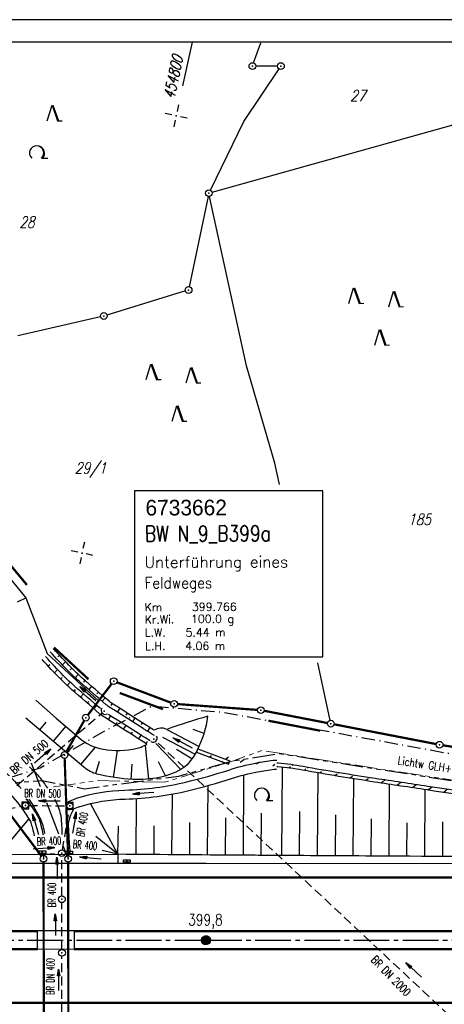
# Model space of a CAD drawing. Extents: x 0 to 1135, y 0 to 420.
# Tile 13 of 61: x 431 to 526, y 200 to 420. Entities that reach past the tile are written whole.
import ezdxf
from ezdxf.enums import TextEntityAlignment as Align

# ---------------------------------------------------------------- set-up
doc = ezdxf.new("R2010")
doc.units = 0
doc.header["$LTSCALE"] = 2
doc.header["$MEASUREMENT"] = 0
for name, pattern in [('ACHSE', [5.5, 4, -0.5, 0.5, -0.5]), ('AUSGEZOGEN', [0]), ('BAB-FM2', [2.6, 1.5, -0.5, 0.1, -0.5]), ('GEMARKBAB', [3.7, 2, -0.5, 0.1, -0.5, 0.1, -0.5]), ('GESTRICH-X2', [1.5, 1, -0.5]), ('GESTRICHELT', [0.75, 0.5, -0.25]), ('PHANTOMX2', [5, 2.5, -0.5, 0.5, -0.5, 0.5, -0.5])]:
    doc.linetypes.add(name, pattern=pattern)
doc.layers.get('0').update_dxf_attribs({"color": 8, "linetype": 'AUSGEZOGEN'})
for name, color, linetype in [('ACHSETOP', 250, 'ACHSE'), ('BAB_FM', 8, 'BAB-FM2'), ('BAUWOTOP', 250, 'AUSGEZOGEN'), ('BAUWUTOP', 250, 'GESTRICHELT'), ('BOESCHG', 8, 'AUSGEZOGEN'), ('BW-SCHRIFT', 8, 'AUSGEZOGEN'), ('DURCHL', 200, 'GESTRICH-X2'), ('FBRTOP', 8, 'AUSGEZOGEN'), ('FLSTNR', 8, 'AUSGEZOGEN'), ('GEMARKGRZ', 8, 'GEMARKBAB'), ('GRENZL', 8, 'AUSGEZOGEN'), ('GRENZL-BAB', 7, 'AUSGEZOGEN'), ('GRENZP', 8, 'AUSGEZOGEN'), ('GRENZP-BAB', 7, 'AUSGEZOGEN'), ('HEKT_B', 250, 'CONTINUOUS'), ('KANAL', 200, 'GESTRICH-X2'), ('Lichtwellenleiter COLT', 8, 'PHANTOMX2'), ('Lichtwellenleiter GLH', 8, 'PHANTOMX2'), ('MULDE', 8, 'AUSGEZOGEN'), ('NETZ', 250, 'AUSGEZOGEN'), ('PFEIL', 200, 'CONTINUOUS'), ('PFEILTOP', 8, 'AUSGEZOGEN'), ('RAHMEN', 250, 'AUSGEZOGEN'), ('Rinne', 200, 'CONTINUOUS'), ('SCHSYMBOL', 200, 'AUSGEZOGEN'), ('STRASSE', 8, 'AUSGEZOGEN'), ('TEXTO', 200, 'CONTINUOUS'), ('WALD', 8, 'AUSGEZOGEN')]:
    doc.layers.add(name, color=color, linetype=linetype)
doc.styles.add('ROMANS', font='romans.shx', dxfattribs={"width": 0.8})
doc.styles.add('UNIR-O', font='unir_o.shx')

# ---------------------------------------------------------------- blocks, each defined once
blk = doc.blocks.new('IKR')
at = {"color": 0}
for p, q in [((0, 1), (0, 2.5)), ((-2.5, 0), (-1, 0)), ((1, 0), (2.5, 0)), ((0, -2.5), (0, -1))]:
    blk.add_line(p, q, dxfattribs=at)
blk.add_circle((0, 0), 0.05, dxfattribs=at)
blk.add_point((0, 0), dxfattribs=at)
blk = doc.blocks.new('GST')
at = {"color": 0}
blk.add_circle((0, 0), 0.75, dxfattribs=at)
blk.add_point((0, 0), dxfattribs=at)
blk = doc.blocks.new('LW')
at = {"color": 0}
blk.add_line((1.183104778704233, 0.00323922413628), (2.575020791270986, 0.00323922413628), dxfattribs=at)
for centre, radius, start, end in [((0.0650084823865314, 1.189342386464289), 1.6, 312.7201705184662, 226.724910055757), ((0.1693974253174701, 1.079625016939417), 1.681376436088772, 321.1991577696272, 68.98442766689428), ((0.0830341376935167, 1.129000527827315), 1.668210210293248, 319.2915744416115, 65.21006841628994)]:
    blk.add_arc(centre, radius, start, end, dxfattribs=at)
blk = doc.blocks.new('NW')
at = {"color": 0}
for p, q in [((-1.087753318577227, -0.0003017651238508), (-0.0235926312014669, 3.473621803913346)), ((-0.0239228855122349, 3.473625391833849), (1.192614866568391, -0.0225978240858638)), ((0.0769875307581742, 3.498843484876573), (1.293525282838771, 0.0026202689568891)), ((0.1889710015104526, 3.488826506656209), (1.405508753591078, -0.0073967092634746)), ((1.177407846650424, -0.0073967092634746), (2.226670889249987, 0.0230050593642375))]:
    blk.add_line(p, q, dxfattribs=at)
blk = doc.blocks.new('20')
blk.add_lwpolyline([(-0.7540238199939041, -0.7510624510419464), (0.7541923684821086, -0.7510624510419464), (0.7541923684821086, 0.7497802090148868), (-0.7540238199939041, 0.7497802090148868)], close=True)
blk.add_circle((0, 0), 0.6755038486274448)
blk.add_point((0, 0))
blk = doc.blocks.new('30')
at = {"color": 0}
for p, q in [((-0.75, -0.289999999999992), (-0.75, 0.2927511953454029)), ((-0.75, 0.2927511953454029), (0.7528554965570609, 0.2927511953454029)), ((0.7528554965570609, 0.2927511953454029), (0.7528554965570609, -0.289999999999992)), ((0.7528554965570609, -0.289999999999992), (-0.75, -0.289999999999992))]:
    blk.add_line(p, q, dxfattribs=at)
blk.add_point((0, 0), dxfattribs=at)
blk = doc.blocks.new('10')
blk.add_blockref('GST', (0, 0))
blk = doc.blocks.new('40')
at = {"color": 0}
blk.add_arc((0.0246800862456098, 0.3106833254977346), 0.9100732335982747, 192.5363002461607, 347.4636997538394, dxfattribs=at)
blk.add_point((0, 0), dxfattribs=at)
blk = doc.blocks.new('*X18')
at = {"color": 0}
for p, q in [((212.2338378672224, 257.3935923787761), (213.2417524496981, 258.4015069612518)), ((212.2358318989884, 257.4662970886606), (213.1690477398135, 258.3995129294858)), ((212.2367523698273, 257.3257962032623), (213.3095486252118, 258.3985924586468)), ((212.2437289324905, 257.2620620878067), (213.3732827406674, 258.3916158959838)), ((212.2440325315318, 257.5452083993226), (213.0901364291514, 258.3913122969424)), ((212.2541807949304, 257.201803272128), (213.4335415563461, 258.3811640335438)), ((212.2606187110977, 257.6325052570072), (213.0028395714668, 258.3747261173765)), ((212.2676832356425, 257.1445950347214), (213.4907497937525, 258.3676615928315)), ((212.283919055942, 257.0901201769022), (213.5452246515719, 258.3514257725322)), ((212.2898237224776, 257.732420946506), (212.9029238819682, 258.3455211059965)), ((212.3026459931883, 257.0381364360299), (213.5972083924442, 258.3326988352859)), ((212.3236761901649, 256.9884559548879), (213.6468888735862, 258.3116686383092)), ((212.3425626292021, 257.8558705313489), (212.7794742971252, 258.2927821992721)), ((212.3468627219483, 256.9409318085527), (213.6944130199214, 258.2884821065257)), ((212.3720904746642, 256.8954488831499), (213.7398959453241, 258.2632543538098)), ((212.3992698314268, 256.8519175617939), (213.7834272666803, 258.2360749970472)), ((212.4283322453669, 256.8102692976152), (213.8250755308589, 258.2070125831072)), ((212.4592271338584, 256.7704535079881), (213.864891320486, 258.1761176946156)), ((212.4919197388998, 256.7324354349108), (213.9029093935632, 258.1434250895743)), ((212.5263897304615, 256.6961947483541), (213.9391500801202, 258.1089550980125)), ((212.5626304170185, 256.6617247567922), (213.9736200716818, 258.0727144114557)), ((212.6006484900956, 256.6290321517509), (214.0063126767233, 258.0346963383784)), ((212.6404642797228, 256.5981372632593), (214.0372075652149, 257.9948805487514)), ((212.6821125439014, 256.5690748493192), (214.0662699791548, 257.9532322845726)), ((212.7256438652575, 256.5418954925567), (214.0934493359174, 257.9097009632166)), ((212.7711267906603, 256.5166677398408), (214.1186770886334, 257.8642180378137)), ((212.8186509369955, 256.4934812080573), (214.1418636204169, 257.8166938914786)), ((212.8683314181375, 256.4724510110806), (214.1628938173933, 257.7670134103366)), ((212.9203151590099, 256.4537240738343), (214.1816207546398, 257.7150296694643)), ((212.9747900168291, 256.437488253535), (214.1978565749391, 257.6605548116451)), ((213.0319982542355, 256.4239858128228), (214.2113590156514, 257.6033465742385)), ((213.0922570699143, 256.4135339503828), (214.2218108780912, 257.5430877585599)), ((213.1559911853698, 256.4065573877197), (214.2287874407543, 257.4793536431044)), ((213.2237873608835, 256.4036428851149), (214.2317019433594, 257.4115574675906)), ((213.2964920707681, 256.4056369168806), (214.2297079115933, 257.3388527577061)), ((213.3754033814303, 256.4138375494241), (214.22150727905, 257.2599414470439)), ((213.4627002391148, 256.43042372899), (214.2049210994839, 257.1726445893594)), ((213.5626159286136, 256.4596287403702), (214.1757160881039, 257.0727288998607)), ((213.6860655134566, 256.5123676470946), (214.1229771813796, 256.9492793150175))]:
    blk.add_line(p, q, dxfattribs=at)
blk = doc.blocks.new('SRMAST2')
at = {"color": 0}
blk.add_circle((0, 0), 0.9989724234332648, dxfattribs=at)
blk.add_point((0, 0), dxfattribs=at)
blk.add_blockref('*X18', (-213.2327699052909, -257.4025749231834))
blk = doc.blocks.new('PFEIL2')
at = {"color": 0}
for p, q in [((0.8796887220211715, 0.0024565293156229), (-2.401395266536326, -0.0115320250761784)), ((0.8808543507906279, -0.2709205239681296), (0.8785230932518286, 0.2758335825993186)), ((0.8785230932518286, 0.2758335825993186), (2.42908935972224, 0.0090619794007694)), ((0.9110887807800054, 0.2702307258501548), (0.878570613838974, 0.2646884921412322)), ((0.9651190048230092, 0.2609349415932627), (0.8786494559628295, 0.2461975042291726)), ((1.019149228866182, 0.2516391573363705), (0.8787282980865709, 0.2277065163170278)), ((1.073179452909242, 0.24234337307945), (0.8788071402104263, 0.2092155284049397)), ((1.127209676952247, 0.2330475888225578), (0.8788859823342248, 0.1907245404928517)), ((1.18123990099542, 0.2237518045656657), (0.8789648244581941, 0.1722335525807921)), ((1.235270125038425, 0.2144560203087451), (0.8790436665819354, 0.1537425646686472)), ((1.289300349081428, 0.2051602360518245), (0.8791225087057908, 0.1352515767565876)), ((1.34333057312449, 0.195864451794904), (0.8792013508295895, 0.1167605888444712)), ((1.397360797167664, 0.1865686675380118), (0.8792801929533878, 0.0982696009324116)), ((1.451391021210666, 0.1772728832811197), (0.8793590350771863, 0.0797786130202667)), ((1.505421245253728, 0.1679770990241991), (0.8794378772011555, 0.0612876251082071)), ((1.559451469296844, 0.1586813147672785), (0.8795167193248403, 0.0427966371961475)), ((1.613481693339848, 0.1493855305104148), (0.8795955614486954, 0.024305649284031)), ((1.66751191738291, 0.140089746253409), (0.8796744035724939, 0.005814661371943)), ((1.721542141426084, 0.1307939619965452), (0.8797532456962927, -0.0126763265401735)), ((1.775572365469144, 0.1214981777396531), (0.8798320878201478, -0.0311673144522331)), ((1.82960258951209, 0.1122023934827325), (0.8799109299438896, -0.0496583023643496)), ((1.883632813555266, 0.1029066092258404), (0.8799897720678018, -0.0681492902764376)), ((1.937663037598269, 0.0936108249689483), (0.8800686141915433, -0.08664027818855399)), ((1.991693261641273, 0.0843150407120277), (0.8801474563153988, -0.105131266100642)), ((2.045723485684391, 0.0750192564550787), (0.8802262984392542, -0.1236222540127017)), ((2.099753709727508, 0.0657234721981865), (0.8803051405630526, -0.1421132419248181)), ((2.153783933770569, 0.056427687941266), (0.8803839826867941, -0.1606042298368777)), ((2.207814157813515, 0.0471319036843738), (0.8804628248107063, -0.1790952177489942)), ((2.26184438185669, 0.0378361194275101), (0.8805416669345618, -0.1975862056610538)), ((2.315874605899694, 0.0285403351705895), (0.8806205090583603, -0.2160771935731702)), ((2.36990482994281, 0.0192445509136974), (0.8806993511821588, -0.2345681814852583)), ((2.423935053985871, 0.009948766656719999), (0.8807781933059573, -0.2530591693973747)), ((2.42908935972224, 0.0090619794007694), (0.8808543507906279, -0.2709205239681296))]:
    blk.add_line(p, q, dxfattribs=at)

msp = doc.modelspace()

# ---------------------------------------------------------------- hatches: boundary and pattern name
at = {"layer": 'Rinne'}
h = msp.add_hatch(dxfattribs=at)
h.set_pattern_fill('ANSI31', color=256, scale=20, style=0)
h.set_pattern_definition([(36.57130649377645, (488.0739309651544, 253.815926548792), (-1.489556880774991, 2.007789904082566), [])])
edge = h.paths.add_edge_path()
edge.add_arc((487.9072502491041, 249.3734651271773), 3.645587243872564, 84.36877067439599, 87.85127588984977, ccw=False)
edge.add_arc((481.2453189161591, 181.8090484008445), 71.53764669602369, 79.859554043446, 84.36877065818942, ccw=False)
edge.add_arc((599.0839624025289, 840.657226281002), 597.7656234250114, 259.8595540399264, 261.423999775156)
edge.add_arc((5199.905299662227, 31348.59510725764), 31450.67198128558, 261.4239997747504, 261.4456558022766)
edge.add_arc((22340.16167219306, 145297.2959066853), 146681.2877150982, 261.4456555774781, 261.4556833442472)
edge.add_arc((696.3101622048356, 1237.216187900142), 1004.375073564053, 261.455683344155, 262.9981311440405)
edge.add_arc((545.3521040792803, 8.092906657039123), 233.9836692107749, 79.80548093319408, 82.99813114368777, ccw=False)
edge.add_arc((586.717237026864, 238.1169009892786), 0.2699293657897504, 61.60022755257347, 79.80548093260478, ccw=False)
edge.add_arc((532.5091192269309, 137.8601327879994), 114.2433455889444, 60.21436890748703, 61.60022753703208, ccw=False)
edge.add_arc((487.907250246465, 249.3734651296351), 4.445587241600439, 84.36877063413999, 87.85127585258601, ccw=False)
edge.add_arc((481.2453189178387, 181.80904840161), 72.33764669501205, 79.85955404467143, 84.36877065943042, ccw=False)
edge.add_arc((599.083962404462, 840.6572262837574), 596.9656234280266, 259.8595540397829, 261.4239997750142)
edge.add_arc((5199.905299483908, 31348.59510735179), 31449.8719813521, 261.4239997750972, 261.4456558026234)
edge.add_arc((22340.16167497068, 145297.2959242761), 146680.4877329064, 261.4456555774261, 261.4556833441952)
edge.add_arc((696.3101622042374, 1237.216187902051), 1003.575073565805, 261.4556833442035, 262.9981311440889)
edge.add_arc((545.3521040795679, 8.092906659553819), 234.7836692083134, 79.80548093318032, 82.99813114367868, ccw=False)
edge.add_arc((586.7172370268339, 238.1169009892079), 1.069929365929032, 61.600227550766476, 79.80548093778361, ccw=False)
edge.add_arc((532.5091192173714, 137.8601327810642), 115.0433455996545, 60.21436890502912, 61.60022753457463, ccw=False)
edge.add_line((470.099849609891, 256.2172495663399), (477.2590674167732, 253.4842335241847))
edge.add_line((470.3851649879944, 256.9646417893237), (477.5443827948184, 254.2316257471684))

# ---------------------------------------------------------------- linework, layer by layer
at = {"layer": 'ACHSETOP'}
msp.add_lwpolyline([(25, 214.1297616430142), (47.23113543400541, 214.1298766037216), (122.230653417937, 214.1302644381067), (322.2310423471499, 214.1298548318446), (472.2310558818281, 214.1306305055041), (647.2305577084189, 214.1299412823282), (872.2310667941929, 214.1309994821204), (949.9999999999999, 214.1306931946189)], dxfattribs=at)
at = {"layer": 'BAB_FM', "flags": 128}
msp.add_lwpolyline([(408.0974516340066, 245.7028390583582), (424.0974061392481, 249.1030531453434), (435.0973579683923, 252.7032003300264), (450.0972442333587, 261.2034010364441), (460.0971733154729, 266.5035348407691), (476.0971920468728, 265.1037489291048), (526.0973138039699, 256.004417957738), (576.0974369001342, 246.805086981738), (600.0974623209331, 244.9054081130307), (629.0974502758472, 245.8057961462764), (634.0975171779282, 240.8058630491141), (636.0976429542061, 231.4058897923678), (636.0982507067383, 185.9850256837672), (641.0983176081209, 180.9850925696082), (646.0271124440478, 174.2234557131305), (646.5496236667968, 173.4110545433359), (647.295884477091, 173.0382076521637), (649.4485501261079, 172.8518067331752), (648.3507031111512, 171.9770129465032), (648.6951365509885, 171.4033917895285), (665.3111924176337, 171.9418600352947)], dxfattribs=at)
at = {"layer": 'BAUWOTOP'}
for p, q in [((425.878398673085, 233.3254466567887), (452.4970794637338, 233.3423570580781)), ((425.8796578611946, 231.343357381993), (452.498338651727, 231.3602677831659)), ((452.4970794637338, 233.3423570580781), (452.498338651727, 231.3602677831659)), ((434.5356349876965, 212.07089542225), (434.5158400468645, 216.2948170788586)), ((434.5158400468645, 216.2948170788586), (442.7182018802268, 216.2870482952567)), ((442.7182018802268, 216.2870482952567), (442.6927745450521, 212.0953748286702)), ((442.6927745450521, 212.0953748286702), (434.5356349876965, 212.07089542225))]:
    msp.add_line(p, q, dxfattribs=at)
at = {"layer": 'BAUWUTOP'}
for p, q in [((435.8506665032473, 233.3317818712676), (435.9366889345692, 195.0220570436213)), ((441.3332252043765, 233.335264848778), (441.4192905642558, 195.0064219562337))]:
    msp.add_line(p, q, dxfattribs=at)
at = {"layer": 'BOESCHG'}
for p, q in [((439.4338946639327, 277.8604060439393), (439.0544191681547, 277.5088631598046)), ((437.2962535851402, 275.7415416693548), (436.9356054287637, 275.4073659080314)), ((438.7000802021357, 277.180606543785), (438.7000392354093, 277.1805685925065)), ((440.8041996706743, 276.4036542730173), (440.0804955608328, 275.7124225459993)), ((439.0297029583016, 274.6413338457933), (438.3057198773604, 273.9503919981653)), ((442.1967348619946, 274.9681445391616), (441.8409526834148, 274.6158837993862)), ((443.6348794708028, 273.5785730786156), (442.9548550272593, 272.8428453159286)), ((440.0538631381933, 272.8650919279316), (439.6971769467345, 272.5137860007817)), ((441.813722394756, 271.8535532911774), (441.1313455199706, 271.1199790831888)), ((445.1290300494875, 272.2492629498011), (444.7996192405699, 271.8721836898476)), ((446.6368645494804, 270.9353287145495), (445.9798565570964, 270.1794775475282)), ((442.9519943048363, 270.1640789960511), (442.6224124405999, 269.7871503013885)), ((444.7870044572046, 269.2280126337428), (444.1296239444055, 268.4724939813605)), ((448.1479474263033, 269.6251315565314), (447.820346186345, 269.2463546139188)), ((445.9678312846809, 267.5401024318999), (445.6400286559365, 267.1615075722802)), ((447.8074554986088, 266.6130695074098), (447.1536176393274, 265.8541988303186)), ((449.6622694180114, 268.3186795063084), (449.008864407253, 267.5594127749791)), ((451.2216228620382, 267.0702359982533), (450.9460045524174, 266.6519487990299)), ((448.9785215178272, 264.9621875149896), (448.6782706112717, 264.5600967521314)), ((450.888379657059, 264.3052368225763), (450.3493739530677, 263.461586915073)), ((452.9026315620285, 265.9866933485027), (452.3638420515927, 265.1429210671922)), ((454.5887098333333, 264.9109904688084), (454.3196588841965, 264.4889060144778)), ((436.3906878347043, 262.8831669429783), (434.9733385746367, 261.211737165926)), ((452.304345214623, 262.8074820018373), (452.0351837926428, 262.3854604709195)), ((454.2594803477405, 262.1550978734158), (453.7218392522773, 261.3106598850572)), ((456.2756396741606, 263.8366235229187), (455.7382242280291, 262.9920562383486)), ((457.9634200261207, 262.7635931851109), (457.6950549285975, 262.3411094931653)), ((440.8594621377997, 261.9683240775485), (438.0241256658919, 258.6247122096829)), ((455.6778195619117, 260.6596031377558), (455.4093392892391, 260.2371858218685)), ((457.6317978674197, 260.0122253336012), (457.097947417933, 259.1654513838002)), ((459.6549066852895, 261.6964487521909), (459.1254786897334, 260.8469273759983)), ((471.7966171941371, 260.3540069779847), (469.3677854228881, 261.2731516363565)), ((442.4804420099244, 257.6951781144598), (441.0749127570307, 256.0376872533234)), ((458.6153775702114, 257.7701392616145), (459.3830383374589, 250.1641186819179)), ((459.0590411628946, 258.5321459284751), (458.7949232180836, 258.1070148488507)), ((466.5940967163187, 252.3246773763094), (460.9640008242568, 258.1242053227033)), ((447.41177057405, 257.3258091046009), (444.1256998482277, 253.4506622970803)), ((452.3727190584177, 256.5520573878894), (451.4140227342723, 250.546690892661)), ((469.0481658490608, 254.6811643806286), (465.599476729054, 256.8152726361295)), ((469.6029029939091, 255.4948427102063), (469.6037461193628, 255.4943049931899)), ((448.3446369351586, 254.1123995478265), (447.502205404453, 251.3728433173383)), ((455.6013607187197, 253.4763868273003), (455.388119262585, 250.1048177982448)), ((463.1468241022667, 250.8781342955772), (461.5860640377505, 254.0325384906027)), ((466.951554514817, 252.5407352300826), (466.9526430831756, 252.5390574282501)), ((480.6353282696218, 251.0858542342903), (480.5105871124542, 233.1289075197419)), ((489.231827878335, 252.8994877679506), (489.1003824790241, 233.0706015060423)), ((497.2181135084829, 251.6350795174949), (497.1002147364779, 233.0187544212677)), ((463.3036508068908, 250.925341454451), (463.3039436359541, 250.9243852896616)), ((505.2047479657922, 250.3095036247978), (505.1000619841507, 232.9692743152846)), ((513.1927226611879, 249.0855726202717), (513.099923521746, 232.9221611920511)), ((464.6132247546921, 246.8044110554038), (464.5110063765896, 233.2447856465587)), ((472.6231075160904, 248.6938324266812), (472.5107881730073, 233.1856631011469)), ((521.1815087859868, 247.8827076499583), (521.0997986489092, 232.8774150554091)), ((452.5113753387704, 233.3389074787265), (446.3397021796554, 244.671336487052)), ((456.6092900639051, 245.8213151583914), (456.5112424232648, 233.3062751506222)), ((484.5745663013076, 242.5257293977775), (484.5104927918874, 233.1014173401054)), ((493.1642692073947, 242.915098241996), (493.100296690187, 233.0443820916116)), ((425.871955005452, 233.3254425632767), (432.6048437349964, 241.2147025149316)), ((468.5642552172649, 240.4350003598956), (468.5108950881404, 233.2149285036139)), ((476.5699979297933, 241.5171896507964), (476.5106855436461, 233.1569894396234)), ((501.1566683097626, 242.1336517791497), (501.1001365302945, 232.9937184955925)), ((509.1492262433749, 241.3056533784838), (509.099991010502, 232.9454218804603)), ((517.1418820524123, 240.4124637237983), (517.0998594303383, 232.8994922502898)), ((525.1409606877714, 240.636966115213), (525.0997410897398, 232.8559296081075)), ((452.5113753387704, 233.3389074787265), (452.6653382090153, 239.6209782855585)), ((460.5607765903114, 239.7352623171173), (460.5111221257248, 233.2752345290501)), ((441.6987576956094, 235.9901640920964), (441.6753152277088, 235.9959121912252)), ((452.5113753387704, 233.3389074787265), (447.5527401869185, 237.3293524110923)), ((452.5113753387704, 233.3389074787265), (448.9908577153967, 234.2021393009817))]:
    msp.add_line(p, q, dxfattribs=at)
for points in [[(94.27376377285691, 187.9955016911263, 5.795701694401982e-07), (102.1772053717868, 188.2116567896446, 0.0001210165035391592)], [(270.4084861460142, 187.1489629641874, 0.002576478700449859), (290.9370704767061, 187.1175994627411, 0.001569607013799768), (317.6837696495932, 187.2985265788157, -0.001524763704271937), (345.2170656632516, 187.4872440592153, -0.0008255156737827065), (346.7764000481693, 187.4906020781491, -2.744272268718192e-05), (393.6834466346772, 187.5115961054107, -0.002526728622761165), (401.305268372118, 187.4760723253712, -0.0009383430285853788), (421.8277043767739, 187.2381882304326)], [(448.6161165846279, 265.9173394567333, -0.002338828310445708), (442.8342042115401, 270.9324432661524, -0.0188406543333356), (440.3389779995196, 273.289125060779, -0.0109651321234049), (436.3013815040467, 277.5856576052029)], [(460.6797002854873, 259.8807159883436, -0.0006305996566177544), (458.903442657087, 260.9853488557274, -0.001984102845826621), (458.1450104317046, 261.46252660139, -0.0007664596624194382), (451.602113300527, 265.6294936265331, -0.004221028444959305), (450.4216318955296, 266.3979630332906, -0.03093355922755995), (449.9118353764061, 266.7833875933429, -0.00246602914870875), (443.8596397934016, 272.0290664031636, -0.01886814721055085), (441.3741732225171, 274.3762719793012, -0.01103197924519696), (437.3716811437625, 278.6365898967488)], [(460.6530102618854, 261.0742350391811, -0.0004347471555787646), (459.437697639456, 261.8306833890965, -0.001987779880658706), (458.6788459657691, 262.3081328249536, -0.0007627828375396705), (452.1811419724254, 266.4463849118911, -0.004239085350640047), (451.0194296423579, 267.202695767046, -0.03091548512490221), (450.5195574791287, 267.5806455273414, -0.002447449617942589), (444.5432635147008, 272.7601484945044, -0.01888673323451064), (442.0642669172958, 275.1010697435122, -0.01107752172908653), (438.0852142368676, 279.337211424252)], [(459.0074282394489, 257.9762141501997, -0.000501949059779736), (457.5678638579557, 258.8719753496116, -0.001975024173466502), (456.8104215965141, 259.3485110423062, -0.0007755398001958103), (450.1548078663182, 263.5870938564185, -0.004177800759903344), (448.9271375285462, 264.3861311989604, -0.03097682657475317), (448.3923315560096, 264.7903911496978, -0.002511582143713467), (442.1505804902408, 270.201361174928, -0.01882257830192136), (439.6488123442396, 272.5643927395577, -0.01092151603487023), (435.5878484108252, 276.8850360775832)], [(434.1113847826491, 267.8024402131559), (438.726187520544, 263.8126674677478), (443.7891995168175, 259.4353910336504, 0.133818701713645), (449.1770997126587, 256.8537749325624, 0.1040032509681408), (456.8080832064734, 257.0559567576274, 0.04896327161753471), (457.9551372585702, 257.4509009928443, 0.01678548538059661), (459.0074282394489, 257.9762141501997)], [(459.7509927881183, 258.6916600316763, -0.0005790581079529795), (458.1020854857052, 259.7173310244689, -0.00197863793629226), (457.3442571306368, 260.1941172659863, -0.0007719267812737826), (450.7336849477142, 264.4040828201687, -0.001219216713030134), (450.3809998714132, 264.6306706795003, -0.03095983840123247)], [(470.2425072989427, 256.5909456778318, -0.05475018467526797), (468.267432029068, 253.6921843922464, -0.08930794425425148), (466.5940967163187, 252.3246773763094, -0.07545550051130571), (461.7926284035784, 250.5371378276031, -0.0646399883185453), (455.8385181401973, 250.0797582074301, -0.04789109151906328), (447.8910727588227, 251.2658019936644, -0.1153759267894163), (444.8901287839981, 252.8037483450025), (437.1995379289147, 259.3252622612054), (431.9231982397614, 263.7995248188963)], [(441.8901325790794, 233.3356186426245, -0.002152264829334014), (441.773688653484, 234.6556053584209, -0.00348955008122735), (441.7110592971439, 235.4705039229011, -0.002818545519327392), (441.6053867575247, 237.1171001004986, -0.001870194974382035), (441.469407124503, 239.6000361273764, -0.1064293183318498), (441.8177901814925, 241.7439612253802, -0.03299611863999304), (442.6329722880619, 243.4794843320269)], [(487.9394625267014, 233.0793221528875, -4.992166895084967e-05), (482.5404285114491, 233.1158830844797, -0.0002776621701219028), (452.5113753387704, 233.3389074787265)], [(597.0991588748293, 232.5713808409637, -0.0003907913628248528), (554.8342961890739, 232.7157623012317, -0.0003907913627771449), (512.5697108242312, 232.9262105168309, -0.0002277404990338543), (487.9394625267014, 233.0793221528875, -0.0002776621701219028)]]:
    msp.add_lwpolyline(points, format="xyb", dxfattribs=at)
for centre, radius, start, end in [((513.990935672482, 118.0041411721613), 151.9410453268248, 105.7837037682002, 109.4395859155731), ((449.4055299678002, 267.3988739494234), 23.47319615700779, 332.5846893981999, 352.2076720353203)]:
    msp.add_arc(centre, radius, start, end, dxfattribs=at)
at = {"layer": 'BW-SCHRIFT'}
msp.add_lwpolyline([(456.1970787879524, 277.5314710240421), (498.3580889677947, 277.5314710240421), (498.3580889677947, 314.6182945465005), (456.1970787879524, 314.6182945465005)], close=True, dxfattribs=at)
at = {"layer": 'DURCHL'}
for p, q in [((429.928839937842, 248.7458916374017), (448.8677980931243, 264.8368968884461)), ((563.7785546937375, 162.5588757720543), (461.1307341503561, 258.5500286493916))]:
    msp.add_line(p, q, dxfattribs=at)
at = {"layer": 'FBRTOP'}
msp.add_lwpolyline([(452.4983257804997, 231.3805284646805), (472.2309666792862, 231.3806305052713), (652.8093079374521, 231.2868044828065)], dxfattribs=at)
at = {"layer": 'FBRTOP', "const_width": 0.5}
for points in [[(47.23106303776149, 228.1298766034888), (122.2305810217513, 228.1302644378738), (322.231071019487, 228.1298548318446), (472.2309834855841, 228.1306305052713), (647.2306128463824, 228.1299412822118), (672.2304014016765, 228.1300588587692)], [(47.23120783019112, 200.1298766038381), (122.2307258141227, 200.1302644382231), (322.2310136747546, 200.1298548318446), (472.2311282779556, 200.1306305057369), (647.230502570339, 200.1299412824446), (679.1751897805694, 200.1300915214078)]]:
    msp.add_lwpolyline(points, dxfattribs=at)
for points in [[(47.23112509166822, 216.1298766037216, -4.611561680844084e-07), (106.1591424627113, 216.1302430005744, -1.690885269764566e-06), (122.2306430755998, 216.1302644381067), (322.2310464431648, 216.1298548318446, 1.755087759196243e-06), (397.2310459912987, 216.1302426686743, -9.448715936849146e-07), (434.5166100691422, 216.1305067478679, -2.654209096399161e-06)], [(442.7172525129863, 216.130545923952, -7.479916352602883e-07), (472.2310455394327, 216.1306305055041, -2.654209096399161e-06), (559.7308055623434, 216.1302858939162, 1.946589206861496e-06), (647.230565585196, 216.1299412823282, 2.374175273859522e-06), (759.7308114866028, 216.1304703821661, -2.308158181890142e-06), (856.4913393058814, 216.1309981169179, -1.637174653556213e-06)], [(47.23114577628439, 212.1298766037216, -4.791309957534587e-07), (106.1591703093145, 212.1302408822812, -1.756790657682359e-06), (122.230663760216, 212.1302644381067), (322.2310382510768, 212.1298548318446, 1.755087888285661e-06), (397.2310522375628, 212.1302426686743, -9.452957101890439e-07), (434.5353556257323, 212.1305068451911, -2.654208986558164e-06)], [(442.6929878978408, 212.1305458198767, -7.485117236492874e-07), (472.2310662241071, 212.1306305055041, -2.654208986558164e-06), (559.7308080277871, 212.1302858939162, 1.946588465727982e-06), (647.2305498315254, 212.1299412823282, 2.374175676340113e-06), (759.7308130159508, 212.1304703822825, -2.291493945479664e-06), (855.7936475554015, 212.1309975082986, -1.637174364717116e-06)]]:
    msp.add_lwpolyline(points, format="xyb", dxfattribs=at)
at = {"layer": 'GEMARKGRZ', "const_width": 0.5, "flags": 128}
for points in [[(423.0860952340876, 304.5107993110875), (432.1540406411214, 293.5761905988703)], [(438.2099196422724, 279.6025594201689), (445.9216490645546, 272.4962505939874)]]:
    msp.add_lwpolyline(points, dxfattribs=at)
at = {"layer": 'GEMARKGRZ', "flags": 128}
for points in [[(452.9154749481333, 269.4263826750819, 0.5, 0.5, 0), (462.5831929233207, 265.7907006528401, 0.5, 0.5, 0)], [(486.1805320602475, 263.2168918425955, 0.5, 0.5, 0), (497.7720007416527, 260.9763044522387, 0.5, 0.5, 0)]]:
    msp.add_lwpolyline(points, format="xyseb", dxfattribs=at)
at = {"layer": 'GRENZL'}
for p, q in [((482.86, 410.334), (484.482, 414.796)), ((488.2380000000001, 409.634), (483.354, 409.63)), ((480.7136989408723, 397.2052073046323), (488.573, 409.01)), ((473.2, 381.885), (480.7136989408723, 397.2052073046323)), ((473.592, 381.414), (529.1204961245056, 396.9673690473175)), ((472.716, 380.478), (468.478, 360.277)), ((481.28337688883, 342.5795504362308), (473.03, 380.479)), ((467.607, 359.323), (450.061, 353.95)), ((448.6130000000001, 353.562), (430.119, 349.299)), ((487.6482963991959, 320.8224749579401), (481.28337688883, 342.5795504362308)), ((488.6763934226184, 316.0344922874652), (487.6482963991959, 320.8224749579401)), ((419.9781612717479, 305.125409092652), (431.9388139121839, 290.702620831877)), ((430.049, 289.799), (431.9389804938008, 290.7027004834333)), ((431.9389804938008, 290.7027004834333), (436.6472347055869, 278.2833696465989)), ((436.6472347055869, 278.2833696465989), (448.1875223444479, 267.6490691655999)), ((500.003, 263.285), (497.2424881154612, 276.1410658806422)), ((433.2452549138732, 253.5129262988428), (433.0523334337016, 253.6527352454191)), ((435.2068352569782, 248.4041383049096), (433.2452549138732, 253.5129262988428)), ((439.2611403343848, 237.8450066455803), (436.5784544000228, 244.8318597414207)), ((441.108, 233.035), (440.3133197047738, 235.1046848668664))]:
    msp.add_line(p, q, dxfattribs=at)
at = {"layer": 'GRENZL-BAB', "const_width": 0.5, "flags": 128}
for points in [[(448.1875223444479, 267.6490691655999), (451.109, 271.475)], [(452.267, 271.807), (464.366, 267.257)], [(445.797, 264.495), (448.1861478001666, 267.6503357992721)], [(465.816, 266.938), (483.7380000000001, 265.635)], [(485.223, 265.439), (499.424, 262.694)], [(440.94, 256.197), (444.971, 263.247)], [(500.896, 262.409), (523.748, 257.986)], [(525.224, 257.723), (560.092, 252.045)], [(441.351, 233.085), (440.594, 254.797)], [(423.689, 248.533), (435.405, 232.948)], [(435.858, 231.598), (435.948, 196.835)], [(441.419, 196.823), (441.378, 231.585)]]:
    msp.add_lwpolyline(points, dxfattribs=at)
at = {"layer": 'KANAL'}
for p, q in [((429.9290625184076, 248.7458467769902), (448.8680355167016, 264.8368345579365)), ((563.7786977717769, 162.5587074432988), (461.1309657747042, 258.5499550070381)), ((409.878744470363, 239.9598015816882), (431.0734363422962, 244.1200475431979)), ((432.5476557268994, 244.2821808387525), (441.021987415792, 244.1503384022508)), ((440.0852168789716, 234.313989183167), (441.6603578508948, 243.4051671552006)), ((436.3018812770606, 233.3717069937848), (439.2162747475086, 233.5427061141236)), ((440.7115062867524, 233.5079981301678), (440.8705361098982, 233.5054456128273)), ((439.9826550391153, 224.0431910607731), (439.9598057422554, 232.8393231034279)), ((439.9885933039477, 212.0539923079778), (439.9782516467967, 222.5414302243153)), ((439.9257264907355, 194.9976158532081), (439.9919073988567, 210.5833030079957))]:
    msp.add_line(p, q, dxfattribs=at)
at = {"layer": 'Lichtwellenleiter COLT', "lineweight": 0, "flags": 128}
for points in [[(950, 284.2899409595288), (921.8234844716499, 279.1288181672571), (903.6572373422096, 280.3217830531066), (895.8520166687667, 279.4665461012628), (893.0257159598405, 272.18856394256), (892.2323023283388, 262.191414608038), (892.820564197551, 247.3546916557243), (894.8779076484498, 241.5204960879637), (892.644502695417, 239.1783598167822), (797.2296918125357, 244.0950725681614), (701.3062338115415, 244.4669664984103), (657.5753911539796, 244.4676413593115), (625.027211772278, 242.6727266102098), (574.0843722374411, 242.672380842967), (484.7335755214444, 256.5529617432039), (478.3508666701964, 254.2762255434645), (462.9688200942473, 249.4477016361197)], [(462.9688200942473, 249.4477016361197), (447.9237429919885, 249.8485108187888), (437.1741557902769, 248.2669876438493)]]:
    msp.add_lwpolyline(points, dxfattribs=at)
at = {"layer": 'Lichtwellenleiter GLH', "flags": 128}
msp.add_lwpolyline([(25.00000000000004, 240.3806969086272), (29.93807704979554, 240.6458809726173), (50.46463554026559, 243.6090145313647), (69.5470659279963, 245.462418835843), (87.23905808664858, 246.6262098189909), (105.6826424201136, 247.2997006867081), (118.792012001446, 247.2678703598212), (136.4351237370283, 247.0653060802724), (157.1109011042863, 246.8087865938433), (177.1162803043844, 246.5125770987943), (194.1918900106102, 246.4108019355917), (215.0236401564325, 246.54110862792), (226.9397922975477, 246.117814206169), (246.1994305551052, 246.5479678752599), (265.53441684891, 245.8417603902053), (275.1488973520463, 245.2995808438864), (300.0906607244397, 243.017105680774), (329.4968774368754, 242.1224523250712), (345.3434259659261, 242.2414974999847), (394.011826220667, 242.0546910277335), (413.1025757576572, 244.165108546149), (429.5034070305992, 249.3541414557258), (435.4883912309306, 249.846622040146), (444.9858361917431, 248.0110795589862), (466.1398580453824, 250.8431149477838), (478.3705371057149, 254.253574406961), (488.5045757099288, 255.8949468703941), (501.3254246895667, 253.8640412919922), (520.608459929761, 250.8561435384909), (538.3185363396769, 248.0776918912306), (563.324208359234, 244.2971510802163), (587.7088274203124, 241.8216934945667), (590.6255102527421, 241.8223819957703)], dxfattribs=at)
at = {"layer": 'MULDE'}
for points in [[(463.423021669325, 261.2834743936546), (470.7057057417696, 257.4772002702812)], [(462.4966247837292, 259.5109652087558), (469.7793088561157, 255.7046910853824)]]:
    msp.add_lwpolyline(points, dxfattribs=at)
for points in [[(441.4729706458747, 245.1554959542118, -0.004254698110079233), (442.915799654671, 245.773899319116, -0.02385187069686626), (443.2658663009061, 245.9011744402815, -0.06806879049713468), (454.0956340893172, 247.7055193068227, 0.05149103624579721), (467.8965947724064, 249.5386957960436, 0.02001131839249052), (477.2958920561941, 252.1903402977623, -0.03192238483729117), (483.4018052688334, 253.756978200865, -0.01389340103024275), (487.2443347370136, 254.3753141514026, -0.04234239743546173), (488.0964270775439, 254.415504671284, -0.0196777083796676)], [(442.2764747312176, 243.3239989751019, -0.004254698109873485), (443.6880192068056, 243.9289936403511, -0.02385187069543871), (443.8588575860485, 243.9911060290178, -0.06806879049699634), (454.15395659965, 245.7063698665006, 0.05149103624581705), (468.3621792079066, 247.5936428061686, 0.02001131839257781), (477.9154915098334, 250.2887366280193, -0.03192238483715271), (483.7742899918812, 251.7919705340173, -0.01389340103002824), (487.5071051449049, 252.3926513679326, -0.04234239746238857), (488.021440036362, 252.4169109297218, -0.01967770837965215)], [(426.674242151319, 248.3419240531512, -0.06454302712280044), (431.023225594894, 243.6382631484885, -0.009475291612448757), (432.7998466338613, 240.9031501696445, -0.06139948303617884), (433.0124880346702, 240.4449144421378, -0.01693898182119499), (433.3779691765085, 239.16404176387, -0.00269757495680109), (433.7933014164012, 237.4571013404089, -0.006903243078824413)], [(431.9394844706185, 245.7729541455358, -0.01059757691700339), (432.585513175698, 244.9129073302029, -0.01034067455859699), (434.6173401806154, 241.7967226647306, -0.06235424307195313), (434.8769366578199, 241.2345016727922, -0.01598760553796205), (435.2892912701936, 239.7788667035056, -0.003235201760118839), (435.7978225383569, 237.6790691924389, -0.006770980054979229)], [(434.4316250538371, 234.6001663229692, -0.002750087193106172), (434.6179219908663, 233.6038498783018)]]:
    msp.add_lwpolyline(points, format="xyb", dxfattribs=at)
msp.add_arc((462.2117729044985, 258.8785766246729), 2.692704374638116, 63.26747137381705, 125.3720655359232, dxfattribs=at)
at = {"layer": 'NETZ'}
msp.add_line((469.101, 414.98), (466.995, 405.204), dxfattribs=at)
at = {"layer": 'RAHMEN'}
msp.add_line((1135, 420), (0, 420), dxfattribs=at)
at = {"layer": 'RAHMEN', "const_width": 0.35}
msp.add_lwpolyline([(25, 5), (1130, 5), (1130, 415), (25, 415), (25, 5)], dxfattribs=at)
at = {"layer": 'Rinne'}
msp.add_line((477.2590674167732, 253.4842335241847), (477.5443827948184, 254.2316257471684), dxfattribs=at)
for points in [[(470.099849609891, 256.2172495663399), (477.2590674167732, 253.4842335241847)], [(470.3851649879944, 256.9646417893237), (477.5443827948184, 254.2316257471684)]]:
    msp.add_lwpolyline(points, dxfattribs=at)
for points in [[(488.0739309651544, 253.815926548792, -0.01519646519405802), (488.3434750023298, 253.7975982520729, -0.01967770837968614), (493.9812049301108, 253.0167188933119, 0.00682628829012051), (510.0637532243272, 250.3663167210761, 9.449224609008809e-05), (521.8182538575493, 248.595923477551, 4.375438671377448e-05), (547.2046555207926, 244.7795520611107, 0.006730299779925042), (573.9726366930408, 241.1256005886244, -0.01393146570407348), (586.9066044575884, 239.1699388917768, -0.07960290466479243), (587.2261175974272, 239.0580648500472, -0.006047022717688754), (589.6576285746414, 237.7051088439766, -0.006047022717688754)], [(488.0439361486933, 253.0164890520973, -0.01519646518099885), (488.2649747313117, 253.001459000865, -0.01967770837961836), (493.8403556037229, 252.2292155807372, 0.006826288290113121), (509.9444562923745, 249.575261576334, 9.449224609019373e-05), (521.6992559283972, 247.8048232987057, 4.375438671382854e-05), (547.0857960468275, 243.9884310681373, 0.006730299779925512), (573.8751153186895, 240.3315668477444, -0.01393146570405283), (586.7650119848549, 238.3825688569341, -0.07960290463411), (586.8456210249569, 238.3543444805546, -0.006047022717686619), (589.2602235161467, 237.0107967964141, -0.006047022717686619)]]:
    msp.add_lwpolyline(points, format="xyb", dxfattribs=at)
at = {"layer": 'STRASSE'}
for points in [[(292.1899140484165, 292.7881999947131, 0.01441908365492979), (299.5933163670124, 288.8281567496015, 0.01750275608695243), (305.8886887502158, 285.9612531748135, 0.0002974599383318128), (308.9946389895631, 284.6782243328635, 0.004349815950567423), (309.2078481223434, 284.5924613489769, 0.0137962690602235), (313.8623612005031, 282.9136970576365, 0.01034923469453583), (320.1674256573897, 280.9780581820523, 0.007204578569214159), (326.5853257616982, 279.2517952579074, 0.01146176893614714), (330.6574669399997, 278.3179567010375, 0.002005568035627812), (339.6885779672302, 276.5014310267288, 0.0007466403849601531), (363.973661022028, 271.7556387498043, 0.0004667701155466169), (377.1277436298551, 269.2181932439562, -0.0004730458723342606), (390.1070771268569, 266.7142877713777, -0.00509435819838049), (393.993483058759, 265.919559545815, -0.002300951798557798), (402.5709298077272, 264.0329833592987, -0.04164889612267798), (409.5184394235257, 261.8507046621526, -0.02792035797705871), (419.3213654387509, 257.1945785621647, -0.04062025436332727), (425.8194988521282, 252.9330402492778, -0.04950172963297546), (430.4427179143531, 248.5339024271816, -0.005366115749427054), (430.840245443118, 248.062490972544, -0.02778155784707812)], [(432.7184178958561, 252.9032339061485, -0.006558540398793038), (433.5873690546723, 252.0668226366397, -0.04174534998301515), (435.9078224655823, 249.3557412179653, -0.0088085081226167), (436.7537376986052, 248.1372882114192, -0.08913461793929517)], [(432.5725165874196, 245.7324202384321, -0.002799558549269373), (432.7496704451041, 245.4638688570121, -0.02778155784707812), (435.0545797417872, 241.4567885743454, -0.05012381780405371), (435.6999986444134, 239.7742063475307, -0.01656862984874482), (436.1206249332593, 238.0015791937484)], [(438.3248034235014, 245.5962818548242, -0.003182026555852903), (438.5872950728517, 245.1291009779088, -0.08913461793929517), (439.7076044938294, 241.8341115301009, -0.04648218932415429), (439.9392119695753, 237.7784452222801)]]:
    msp.add_lwpolyline(points, format="xyb", dxfattribs=at)

# ---------------------------------------------------------------- block references
at = {"layer": 'GRENZP'}
for p in [(482.604, 409.629), (488.9880000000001, 409.634), (472.87, 381.212), (468.324, 359.543), (449.344, 353.73)]:
    msp.add_blockref('GST', p, dxfattribs=at)
at = {"layer": 'GRENZP-BAB'}
for p in [(451.565, 272.071), (465.068, 266.993), (445.344, 263.898), (484.486, 265.581), (500.16, 262.552), (524.484, 257.843), (440.568, 255.546), (435.856, 232.348), (441.377, 232.335)]:
    msp.add_blockref('GST', p, dxfattribs=at)
at = {"layer": 'HEKT_B', "rotation": 77.84121836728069}
msp.add_blockref('SRMAST2', (472.2310558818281, 214.1306305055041), dxfattribs=at)
at = {"layer": 'NETZ', "rotation": 167.8412}
for p in [(465.546, 398.478), (444.484, 300.721)]:
    msp.add_blockref('IKR', p, dxfattribs=at)
at = {"layer": 'PFEIL'}
for p, rotation in [((435.6643709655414, 255.3141565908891), 40.34536551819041), ((437.1995168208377, 245.3162620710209), 179.2806655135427), ((442.7644950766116, 240.4430540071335), 80.28336551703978), ((435.9745386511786, 234.6667510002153), 3.103065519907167), ((438.8896700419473, 230.2611876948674), 90.12906551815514), ((446.3713327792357, 232.5636803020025), 174.7169655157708), ((438.5124701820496, 217.5621302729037), 90.0355655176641), ((518.7026105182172, 207.47215520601), 136.9199655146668), ((439.2290722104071, 205.2553460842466), 89.72516551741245)]:
    msp.add_blockref('PFEIL2', p, dxfattribs=dict(at, rotation=rotation))
at = {"layer": 'PFEILTOP'}
for p, rotation in [((445.787135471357, 269.3035681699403), 138.735774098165), ((466.9792309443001, 258.2731288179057), 152.0715632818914), ((458.1687732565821, 247.0566458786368), 184.4516831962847), ((434.0788739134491, 240.0790438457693), 105.780417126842)]:
    msp.add_blockref('PFEIL2', p, dxfattribs=dict(at, rotation=rotation))
at = {"layer": 'SCHSYMBOL'}
for name, p, rotation in [('40', (449.4442734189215, 265.3285066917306), 316.067971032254), ('40', (460.5690051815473, 259.066936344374), 44.70491519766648), ('20', (431.804369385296, 244.2755852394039), 1.836947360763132e-05), ('20', (441.7767028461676, 244.1503880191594), 1.836947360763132e-05), ('30', (435.5993700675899, 233.7955780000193), 1.836947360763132e-05), ('10', (439.9666409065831, 233.5794963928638), 1.836947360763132e-05), ('30', (441.6138017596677, 233.7199653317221), 1.836947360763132e-05), ('30', (454.4944271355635, 231.8365321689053), 1.836947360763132e-05), ('10', (439.9898490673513, 223.2846713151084), 1.836947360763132e-05), ('10', (439.9972887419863, 211.3166333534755), 1.836947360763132e-05)]:
    msp.add_blockref(name, p, dxfattribs=dict(at, rotation=rotation))
at = {"layer": 'WALD'}
for name, p in [('NW', (437.7932435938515, 397.3840876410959)), ('LW', (434.2542689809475, 389.0064557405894)), ('NW', (505.2776160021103, 356.546653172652)), ('NW', (514.2181901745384, 355.8019738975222)), ('NW', (511.0517381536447, 347.2381746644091)), ('NW', (459.9267259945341, 339.5055312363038)), ('NW', (468.8673001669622, 338.760851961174)), ('NW', (465.7008481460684, 330.197052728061)), ('LW', (484.5930392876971, 245.3606610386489))]:
    msp.add_blockref(name, p, dxfattribs=at)

# ---------------------------------------------------------------- texts
at = {"layer": 'BW-SCHRIFT'}
for s, height, style, p in [('6733662', 3.5, 'UNIR-O', (458.6780519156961, 309.1046564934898)), ('Unterführung eines', 2.499999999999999, 'ROMANS', (458.4585519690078, 297.4249591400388)), ('Km', 1.799999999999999, 'ROMANS', (458.4872449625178, 287.7041220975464)), ('399.766', 1.799999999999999, 'ROMANS', (469.0675904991, 287.781076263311)), ('Kr.Wi.', 1.799999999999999, 'ROMANS', (458.5056705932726, 284.9730896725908)), ('100.0 g', 1.799999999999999, 'ROMANS', (468.8592635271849, 285.0973501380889)), ('L.W.   5.44 m', 1.799999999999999, 'ROMANS', (458.5144514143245, 282.0420324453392)), ('L.H.   4.06 m', 1.799999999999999, 'ROMANS', (458.600962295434, 279.0163011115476))]:
    msp.add_text(s, height=height, rotation=0.17164539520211, dxfattribs=dict(at, style=style)).set_placement(p)
at = {"layer": 'BW-SCHRIFT', "style": 'ROMANS'}
for s, height, width, p in [('BW N_9_B399a', 3.5, 0.8, (458.5411816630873, 303.2873663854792)), ('Feldweges', 2.499999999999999, 0.9, (458.4857376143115, 292.787158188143))]:
    msp.add_text(s, height=height, rotation=0.17164539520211, dxfattribs=dict(at, width=width)).set_placement(p)
at = {"layer": 'DURCHL', "style": 'ROMANS', "width": 0.75}
msp.add_text('BR DN 2000', height=1.8, rotation=314.16785176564, dxfattribs=at).set_placement((512.955933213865, 205.531118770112), align=Align.CENTER)
at = {"layer": 'FLSTNR', "style": 'ROMANS', "oblique": 15, "width": 0.8}
for s, p in [('27', (504.4773008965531, 401.751372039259)), ('28', (430.4256322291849, 373.4692939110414)), ('29/1', (442.8630000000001, 318.474)), ('185', (517.3997391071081, 307.0028567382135))]:
    msp.add_text(s, height=2.5, dxfattribs=at).set_placement(p)
at = {"layer": 'HEKT_B', "style": 'ROMANS', "width": 0.8}
msp.add_text('399,8', height=2.5, rotation=1.836947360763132e-05, dxfattribs=at).set_placement((468.2266068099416, 217.4464351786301))
at = {"layer": 'Lichtwellenleiter GLH', "style": 'ROMANS', "width": 0.8}
msp.add_text('Lichtw GLH+COLT', height=1.8, rotation=351.1336189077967, dxfattribs=at).set_placement((515.0213067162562, 253.472816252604))
at = {"layer": 'NETZ', "style": 'ROMANS', "oblique": 16.6, "width": 0.75}
msp.add_text('454800', height=2.5, rotation=77.8412, dxfattribs=at).set_placement((465.0866740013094, 402.134218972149))
at = {"layer": 'TEXTO', "style": 'ROMANS'}
for s, rotation, width, p in [('BR DN 500', 40.34536551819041, 0.75, (433.2472888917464, 254.4686808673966)), ('BR DN 500', 359.2806655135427, 0.6, (435.649471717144, 246.0694690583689)), ('BR 400', 80.28336551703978, 0.6, (445.3886355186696, 239.8650496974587)), ('BR 400', 3.103065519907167, 0.6, (437.1545460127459, 235.4035304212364)), ('BR 400', 354.7169655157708, 0.6, (445.0727684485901, 234.5139566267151)), ('BR 400', 90.12906551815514, 0.6, (438.6484249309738, 224.2475477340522)), ('BR DN 400', 89.72516551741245, 0.6, (438.2977074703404, 206.006917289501))]:
    msp.add_text(s, height=1.8, rotation=rotation, dxfattribs=dict(at, width=width)).set_placement(p, align=Align.CENTER)

doc.saveas('drawing.dxf')
